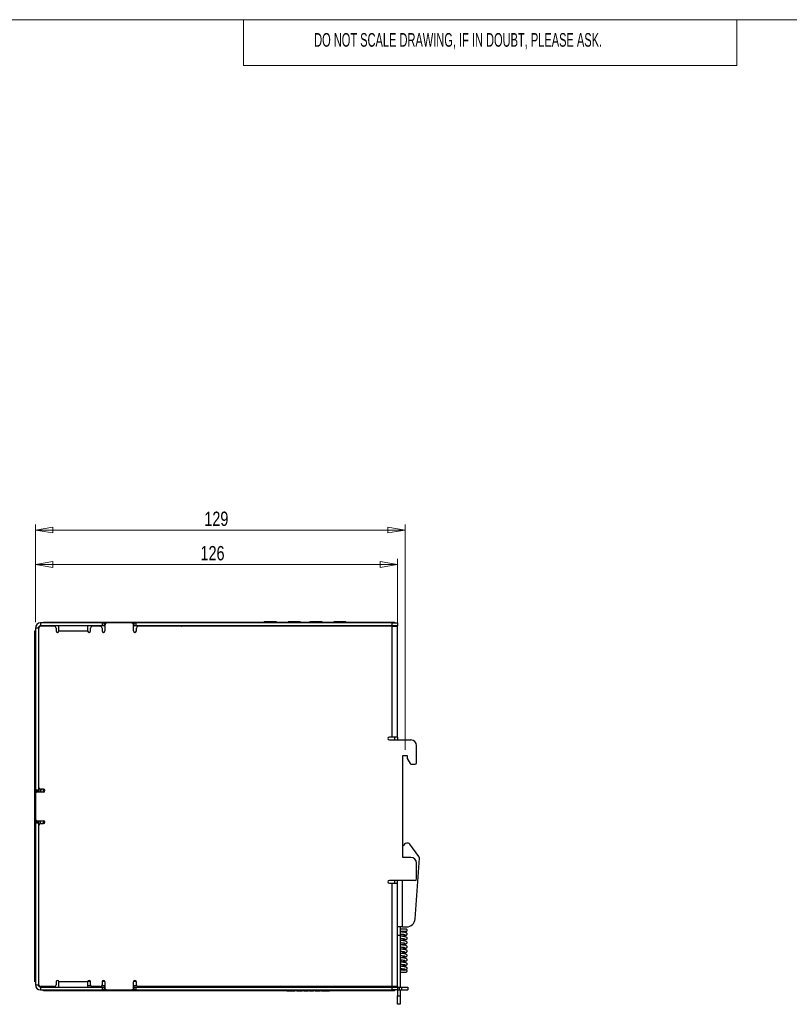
# Model space of a CAD drawing. Header units: millimetres. Extents: x 0 to 420, y 0 to 297.
# Tile 8 of 22: x 128 to 262, y 118 to 290. Entities that reach past the tile are written whole.
import ezdxf

# ---------------------------------------------------------------- set-up
doc = ezdxf.new("R2010")
doc.units = ezdxf.units.MM
doc.styles.add('SLDTEXTSTYLE0', font='TXT', dxfattribs={"width": 0.605})
doc.styles.add('SLDTEXTSTYLE1', font='TXT', dxfattribs={"width": 0.75})
doc.dimstyles.new('SLDDIMSTYLE0', dxfattribs={"dimtxt": 2.5, "dimasz": 3, "dimexe": 0, "dimexo": 0.0625, "dimtad": 1, "dimdec": 0, "dimlfac": 2, "dimrnd": 1e-09, "dimzin": 12, "dimdsep": 46, "dimtxsty": 'SLDTEXTSTYLE1', "dimblk1": 'CLOSED', "dimblk2": 'CLOSED', "dimsah": 1, "dimcen": 0.09, "dimadec": 0, "dimazin": 3, "dimtfac": 1, "dimtofl": 0, "dimtmove": 0, "dimatfit": 3, "dimldrblk": 'CLOSED', "dimfxl": 1, "dimfrac": 2, "dimtolj": 1, "dimtzin": 12, "dimarcsym": 0})

# ---------------------------------------------------------------- blocks, each defined once
blk = doc.blocks.new('_Closed')
at = {"color": 0, "linetype": 'ByBlock', "lineweight": -2}
for p, q in [((-1, 0.166667), (0, 0)), ((-1, 0.166667), (-1, -0.166667)), ((0, 0), (-1, -0.166667)), ((0, 0), (-1, 0))]:
    blk.add_line(p, q, dxfattribs=at)
blk = doc.blocks.new('_D_2')
at = {"color": 7, "linetype": 'Continuous', "lineweight": 0}
for p, q in [((130.71, 184.94), (130.71, 202.02)), ((195.16, 201.02), (130.71, 201.02)), ((195.16, 162.69), (195.16, 202.02))]:
    blk.add_line(p, q, dxfattribs=at)
at = {"color": 7, "linetype": 'Continuous', "lineweight": 18, "xscale": 3, "yscale": 3, "rotation": 180}
blk.add_blockref('_Closed', (130.71, 201.02), dxfattribs=at)
at = {"color": 7, "linetype": 'Continuous', "lineweight": 18, "xscale": 3, "yscale": 3}
blk.add_blockref('_Closed', (195.16, 201.02), dxfattribs=at)
at = {"color": 7, "linetype": 'Continuous', "lineweight": 18, "insert": (160.16, 204.24), "char_height": 2.5, "attachment_point": 1, "style": 'SLDTEXTSTYLE1'}
blk.add_mtext('129', dxfattribs=at)
blk = doc.blocks.new('_D_3')
at = {"color": 7, "linetype": 'Continuous', "lineweight": 0}
for p, q in [((130.71, 184.94), (130.71, 196.02)), ((193.81, 184.19), (193.81, 196.02)), ((130.71, 195.02), (193.81, 195.02))]:
    blk.add_line(p, q, dxfattribs=at)
at = {"color": 7, "linetype": 'Continuous', "lineweight": 18, "xscale": 3, "yscale": 3, "rotation": 180}
blk.add_blockref('_Closed', (130.71, 195.02), dxfattribs=at)
at = {"color": 7, "linetype": 'Continuous', "lineweight": 18, "xscale": 3, "yscale": 3}
blk.add_blockref('_Closed', (193.81, 195.02), dxfattribs=at)
at = {"color": 7, "linetype": 'Continuous', "lineweight": 18, "insert": (159.49, 198.24), "char_height": 2.5, "attachment_point": 1, "style": 'SLDTEXTSTYLE1'}
blk.add_mtext('126', dxfattribs=at)

msp = doc.modelspace()

# ---------------------------------------------------------------- linework, layer by layer
at = {"color": 7, "linetype": 'Continuous', "lineweight": 18}
for p, q in [((413, 290), (7, 290)), ((167, 290), (167, 282)), ((253, 290), (253, 282)), ((253, 282), (167, 282))]:
    msp.add_line(p, q, dxfattribs=at)
at = {"color": 7, "linetype": 'Continuous', "lineweight": 25}
for p, q in [((131.21, 183.94), (130.71, 183.94)), ((130.71, 183.94), (130.71, 155.74)), ((131.21, 183.94), (131.21, 155.74)), ((131.31, 156.14), (131.31, 183.94)), ((131.61, 184.84), (131.61, 184.34)), ((142.41, 184.84), (131.61, 184.84)), ((142.41, 184.34), (131.61, 184.34)), ((134.01, 184.24), (131.61, 184.24)), ((132.11, 184.84), (132.11, 184.97)), ((132.11, 184.97), (133.11, 184.97)), ((133.11, 184.97), (133.11, 184.84)), ((133.11, 184.97), (192.31, 184.97)), ((134.31, 183.94), (134.31, 183.44)), ((134.81, 183.44), (134.81, 184.34)), ((139.81, 184.34), (139.81, 183.44)), ((140.31, 183.44), (140.31, 183.94)), ((142.01, 184.24), (140.61, 184.24)), ((142.31, 183.94), (142.31, 183.44)), ((142.41, 184.34), (142.41, 184.84)), ((142.41, 184.84), (142.71, 184.84)), ((142.71, 184.34), (142.41, 184.34)), ((142.71, 184.84), (143.11, 184.84)), ((142.71, 184.84), (142.71, 184.34)), ((142.71, 184.34), (142.81, 184.34)), ((142.81, 184.54), (142.81, 183.44)), ((147.51, 184.84), (143.11, 184.84)), ((147.51, 184.84), (147.91, 184.84)), ((147.81, 183.44), (147.81, 184.54)), ((147.81, 184.34), (147.91, 184.34)), ((147.91, 184.34), (147.91, 184.84)), ((147.91, 184.84), (148.21, 184.84)), ((148.21, 184.34), (147.91, 184.34)), ((148.21, 184.84), (148.21, 184.34)), ((192.91, 184.84), (148.21, 184.84)), ((192.91, 184.34), (148.21, 184.34)), ((148.31, 183.44), (148.31, 183.94)), ((192.91, 184.24), (148.61, 184.24)), ((154.14, 184.24), (154.14, 184.34)), ((155.58, 184.24), (155.56, 184.34)), ((155.89, 184.3), (155.57, 184.3)), ((156.22, 184.3), (155.89, 184.3)), ((156.2, 184.24), (156.23, 184.34)), ((156.2, 184.24), (156.22, 184.28)), ((156.22, 184.28), (156.23, 184.34)), ((158.06, 184.34), (158.08, 184.24)), ((158.39, 184.3), (158.07, 184.3)), ((158.72, 184.3), (158.39, 184.3)), ((158.7, 184.24), (158.73, 184.34)), ((158.7, 184.24), (158.72, 184.28)), ((158.72, 184.28), (158.73, 184.34)), ((160.56, 184.34), (160.58, 184.24)), ((160.89, 184.3), (160.57, 184.3)), ((161.22, 184.3), (160.89, 184.3)), ((161.2, 184.24), (161.23, 184.34)), ((161.2, 184.24), (161.22, 184.28)), ((161.22, 184.28), (161.23, 184.34)), ((163.06, 184.34), (163.08, 184.24)), ((163.39, 184.3), (163.07, 184.3)), ((163.72, 184.3), (163.39, 184.3)), ((163.7, 184.24), (163.73, 184.34)), ((163.7, 184.24), (163.72, 184.28)), ((163.72, 184.28), (163.73, 184.34)), ((165.56, 184.34), (165.58, 184.24)), ((165.89, 184.3), (165.57, 184.3)), ((166.22, 184.3), (165.89, 184.3)), ((166.23, 184.34), (166.2, 184.24)), ((166.2, 184.24), (166.22, 184.28)), ((166.22, 184.28), (166.23, 184.34)), ((167.64, 184.24), (167.64, 184.34)), ((169.91, 184.97), (169.91, 184.97)), ((169.91, 184.97), (176.34, 184.97)), ((170.44, 184.34), (170.44, 184.24)), ((171.67, 185.02), (170.69, 185.02)), ((172.09, 185.02), (171.26, 185.02)), ((171.67, 185.02), (171.67, 184.97)), ((171.67, 184.34), (171.67, 184.24)), ((172.09, 185.02), (172.09, 184.97)), ((172.72, 185.02), (172.09, 185.02)), ((172.09, 184.34), (172.09, 184.24)), ((172.72, 185.02), (172.72, 184.97)), ((172.72, 184.34), (172.72, 184.24)), ((174.75, 185.02), (174.75, 184.97)), ((175.39, 185.02), (174.75, 185.02)), ((174.75, 184.34), (174.75, 184.24)), ((175.39, 185.02), (175.39, 184.97)), ((176.21, 185.02), (175.39, 185.02)), ((175.39, 184.34), (175.39, 184.24)), ((176.79, 185.02), (175.81, 185.02)), ((175.81, 184.97), (175.81, 185.02)), ((175.81, 184.34), (175.81, 184.24)), ((176.34, 184.97), (176.34, 184.97)), ((176.67, 184.97), (176.34, 184.97)), ((176.67, 184.97), (176.67, 184.97)), ((177.04, 184.24), (177.04, 184.34)), ((177.07, 184.97), (177.07, 184.97)), ((177.11, 184.97), (177.29, 184.97)), ((177.32, 184.97), (177.32, 184.97)), ((177.34, 184.97), (177.34, 184.97)), ((177.74, 184.97), (177.74, 184.97)), ((178.13, 184.97), (178.13, 184.97)), ((178.18, 184.97), (178.27, 184.97)), ((178.32, 184.97), (178.32, 184.97)), ((178.4, 184.34), (178.4, 184.24)), ((179.63, 185.02), (178.65, 185.02)), ((178.69, 184.97), (178.69, 184.97)), ((179.03, 184.97), (179.03, 184.97)), ((179.08, 184.97), (185.41, 184.97)), ((180.05, 185.02), (179.23, 185.02)), ((179.63, 185.02), (179.63, 184.97)), ((179.63, 184.34), (179.63, 184.24)), ((180.05, 185.02), (180.05, 184.97)), ((180.69, 185.02), (180.05, 185.02)), ((180.05, 184.34), (180.05, 184.24)), ((180.69, 185.02), (180.69, 184.97)), ((180.69, 184.34), (180.69, 184.24)), ((182.72, 185.02), (182.72, 184.97)), ((183.35, 185.02), (182.72, 185.02)), ((182.72, 184.34), (182.72, 184.24)), ((183.35, 185.02), (183.35, 184.97)), ((184.18, 185.02), (183.35, 185.02)), ((183.35, 184.34), (183.35, 184.24)), ((184.75, 185.02), (183.77, 185.02)), ((183.77, 184.97), (183.77, 185.02)), ((183.77, 184.34), (183.77, 184.24)), ((185, 184.24), (185, 184.34)), ((185.41, 184.97), (185.41, 184.97)), ((187.81, 184.34), (187.81, 184.24)), ((192.31, 184.84), (192.31, 184.97)), ((192.31, 184.97), (193.31, 184.97)), ((192.91, 184.34), (192.91, 184.84)), ((192.91, 184.84), (193.81, 184.84)), ((193.81, 184.34), (192.91, 184.34)), ((192.91, 164.94), (192.91, 184.24)), ((192.91, 184.24), (193.81, 184.24)), ((193.31, 184.97), (193.31, 184.84)), ((193.81, 184.84), (193.81, 184.34)), ((193.81, 164.94), (193.81, 184.24)), ((130.58, 182.44), (130.58, 183.44)), ((130.58, 183.44), (130.71, 183.44)), ((130.71, 182.44), (130.58, 182.44)), ((130.58, 171.44), (130.58, 182.44)), ((134.81, 183.44), (139.81, 183.44)), ((130.58, 174.53), (130.58, 174.53)), ((130.58, 174.5), (130.58, 174.5)), ((130.58, 174.1), (130.58, 174.1)), ((130.58, 173.7), (130.58, 173.7)), ((130.58, 173.67), (130.58, 173.67)), ((130.58, 173.67), (130.58, 172.94)), ((130.58, 172.94), (130.58, 172.94)), ((130.58, 171.07), (130.58, 171.44)), ((130.58, 171.44), (130.58, 171.44)), ((130.58, 170.82), (130.58, 171.07)), ((130.58, 171.07), (130.58, 171.07)), ((130.58, 170.82), (130.58, 170.82)), ((130.58, 123.24), (130.58, 170.82)), ((130.58, 168.19), (130.58, 168.19)), ((130.58, 168.07), (130.58, 168.19)), ((130.58, 168.07), (130.58, 168.07)), ((130.58, 168.04), (130.58, 168.04)), ((130.58, 168.02), (130.58, 168.02)), ((130.58, 167.69), (130.58, 167.69)), ((130.58, 167.36), (130.58, 167.33)), ((130.58, 167.33), (130.58, 167.33)), ((130.58, 167.33), (130.58, 166.72)), ((130.58, 166.59), (130.58, 166.72)), ((130.58, 166.72), (130.58, 166.72)), ((130.58, 166.68), (130.58, 166.68)), ((130.58, 166.59), (130.58, 166.59)), ((130.58, 165.09), (130.58, 165.22)), ((130.58, 165.22), (130.58, 165.22)), ((130.58, 165.1), (130.58, 165.1)), ((130.58, 165.06), (130.58, 165.06)), ((130.58, 165.06), (130.58, 164.27)), ((192.91, 164.94), (192.41, 164.94)), ((193.81, 164.94), (192.91, 164.94)), ((193.31, 164.94), (193.31, 164.44)), ((193.81, 164.94), (193.81, 164.44)), ((130.58, 164.27), (130.58, 164.27)), ((130.58, 163.62), (130.58, 163.74)), ((130.58, 163.71), (130.58, 163.71)), ((130.58, 163.62), (130.58, 163.62)), ((192.41, 164.44), (196.16, 164.44)), ((197.16, 160.44), (197.16, 163.44)), ((130.58, 162.24), (130.58, 162.24)), ((130.58, 162.12), (130.58, 162.24)), ((130.58, 162.12), (130.58, 162.12)), ((130.58, 161.9), (130.58, 161.9)), ((130.58, 161.9), (130.58, 161.82)), ((130.58, 161.82), (130.58, 161.82)), ((130.58, 161.65), (130.58, 161.65)), ((130.58, 161.52), (130.58, 161.52)), ((194.78, 161.69), (195.53, 161.69)), ((194.78, 143.94), (194.78, 161.69)), ((195.53, 161.69), (195.53, 161.19)), ((130.58, 161.09), (130.58, 161.09)), ((130.58, 160.64), (130.58, 160.77)), ((130.58, 160.73), (130.58, 160.73)), ((130.58, 160.64), (130.58, 160.64)), ((195.53, 161.19), (196.04, 160.32)), ((196.26, 160.19), (196.91, 160.19)), ((130.71, 155.74), (131.21, 155.74)), ((130.71, 155.44), (130.71, 155.74)), ((131.21, 155.44), (130.71, 155.44)), ((130.71, 155.04), (130.71, 155.44)), ((130.71, 155.04), (130.71, 150.64)), ((132.11, 155.34), (131.01, 155.34)), ((131.21, 155.74), (131.21, 155.44)), ((131.21, 155.34), (131.21, 155.44)), ((131.56, 155.34), (131.56, 155.84)), ((131.57, 155.46), (131.57, 155.34)), ((132.11, 155.84), (131.61, 155.84)), ((132.07, 155.84), (132.07, 155.34)), ((130.58, 150.02), (130.58, 150.14)), ((130.58, 150.14), (130.58, 150.14)), ((130.58, 150.02), (130.58, 150.02)), ((130.58, 149.8), (130.58, 149.8)), ((130.58, 149.8), (130.58, 149.72)), ((130.58, 149.72), (130.58, 149.72)), ((130.58, 149.55), (130.58, 149.55)), ((130.58, 149.42), (130.58, 149.42)), ((130.71, 150.24), (130.71, 150.64)), ((130.71, 150.24), (131.21, 150.24)), ((130.71, 149.94), (130.71, 150.24)), ((131.21, 149.94), (130.71, 149.94)), ((130.71, 149.94), (130.71, 121.74)), ((131.01, 150.34), (132.11, 150.34)), ((131.21, 150.24), (131.21, 150.34)), ((131.21, 150.24), (131.21, 149.94)), ((131.21, 149.94), (131.21, 121.74)), ((131.31, 121.74), (131.31, 149.54)), ((131.56, 149.83), (131.56, 150.34)), ((131.61, 149.84), (132.11, 149.84)), ((132.07, 149.86), (131.97, 149.86)), ((132.07, 150.11), (132.07, 149.84)), ((132.36, 150.11), (132.07, 150.11)), ((132.07, 150.11), (132.07, 149.86)), ((132.07, 149.84), (132.07, 149.86)), ((130.58, 148.99), (130.58, 148.99)), ((130.58, 148.54), (130.58, 148.67)), ((130.58, 148.63), (130.58, 148.63)), ((130.58, 148.54), (130.58, 148.54)), ((130.58, 147.17), (130.58, 147.17)), ((130.58, 147.04), (130.58, 147.17)), ((130.58, 147.04), (130.58, 147.04)), ((130.58, 147.01), (130.58, 147.01)), ((130.58, 147.01), (130.58, 145.69)), ((130.58, 145.69), (130.58, 146.25)), ((197.55, 144.13), (196.01, 146.25)), ((130.58, 145.57), (130.58, 145.69)), ((130.58, 145.69), (130.58, 145.69)), ((130.58, 145.57), (130.58, 145.57)), ((130.58, 144.19), (130.58, 144.19)), ((130.58, 144.07), (130.58, 144.19)), ((130.58, 144.07), (130.58, 144.07)), ((130.58, 142.72), (130.58, 144.07)), ((130.58, 144.04), (130.58, 142.72)), ((130.58, 144.04), (130.58, 144.04)), ((130.58, 142.59), (130.58, 142.72)), ((130.58, 142.72), (130.58, 142.72)), ((130.58, 142.59), (130.58, 142.59)), ((196.16, 143.94), (194.78, 143.94)), ((196.91, 133.24), (197.65, 143.81)), ((197.16, 140.19), (197.16, 142.94)), ((130.58, 141.09), (130.58, 141.22)), ((130.58, 141.22), (130.58, 141.22)), ((130.58, 141.09), (130.58, 141.09)), ((130.58, 141.06), (130.58, 139.74)), ((130.58, 141.06), (130.58, 141.06)), ((130.58, 139.74), (130.58, 140.3)), ((130.58, 139.62), (130.58, 139.74)), ((130.58, 139.74), (130.58, 139.74)), ((130.58, 139.62), (130.58, 139.62)), ((196.91, 139.94), (192.41, 139.94)), ((192.41, 139.44), (192.91, 139.44)), ((192.91, 121.44), (192.91, 139.44)), ((192.91, 139.44), (193.81, 139.44)), ((193.31, 139.94), (193.31, 139.44)), ((193.81, 139.44), (193.81, 139.94)), ((193.81, 121.44), (193.81, 139.44)), ((130.58, 138.24), (130.58, 138.24)), ((130.58, 138.12), (130.58, 138.24)), ((130.58, 138.12), (130.58, 138.12)), ((130.58, 137.73), (130.58, 137.73)), ((130.58, 137.25), (130.58, 137.25)), ((130.58, 137.25), (130.58, 136.9)), ((130.58, 136.77), (130.58, 137.2)), ((130.58, 136.9), (130.58, 136.77)), ((130.58, 136.9), (130.58, 136.9)), ((130.58, 136.64), (130.58, 136.77)), ((130.58, 136.77), (130.58, 136.77)), ((130.58, 136.64), (130.58, 136.64)), ((130.58, 135.14), (130.58, 135.27)), ((130.58, 135.27), (130.58, 135.27)), ((130.58, 135.15), (130.58, 135.15)), ((130.58, 134.75), (130.58, 134.75)), ((130.58, 134.47), (130.58, 134.28)), ((130.58, 134.28), (130.58, 134.28)), ((130.58, 134.28), (130.58, 133.93)), ((130.58, 133.79), (130.58, 134.23)), ((130.58, 133.93), (130.58, 133.93)), ((130.58, 133.93), (130.58, 133.79)), ((130.58, 133.67), (130.58, 133.79)), ((130.58, 133.79), (130.58, 133.79)), ((130.58, 133.67), (130.58, 133.67)), ((194.71, 131.84), (193.81, 131.84)), ((194.31, 131.84), (194.31, 130.34)), ((194.71, 131.84), (195.41, 131.84)), ((194.31, 130.34), (193.81, 130.34)), ((194.31, 130.34), (194.31, 121.34)), ((194.37, 125.72), (194.39, 125.82)), ((130.58, 123.24), (130.71, 123.24)), ((130.58, 122.24), (130.58, 123.24)), ((130.71, 122.24), (130.58, 122.24)), ((134.31, 122.24), (134.31, 121.74)), ((139.81, 122.24), (134.81, 122.24)), ((134.81, 121.34), (134.81, 122.24)), ((139.81, 122.24), (139.81, 121.34)), ((139.84, 122.36), (140.27, 122.36)), ((140.31, 121.74), (140.31, 122.24)), ((142.31, 122.24), (142.31, 121.74)), ((142.34, 122.36), (142.77, 122.36)), ((142.81, 122.24), (142.81, 121.14)), ((147.81, 121.14), (147.81, 122.24)), ((147.84, 122.36), (148.27, 122.36)), ((148.31, 121.74), (148.31, 122.24)), ((130.71, 121.74), (131.21, 121.74)), ((134.01, 121.44), (131.61, 121.44)), ((131.61, 121.34), (131.61, 120.84)), ((131.61, 121.34), (142.41, 121.34)), ((131.61, 120.84), (142.41, 120.84)), ((132.11, 120.71), (132.11, 120.84)), ((133.11, 120.71), (132.11, 120.71)), ((133.11, 120.84), (133.11, 120.71)), ((192.31, 120.71), (133.11, 120.71)), ((140.37, 121.55), (139.81, 121.55)), ((142.01, 121.44), (140.61, 121.44)), ((141.54, 121.34), (141.57, 121.44)), ((141.57, 121.42), (142.22, 121.42)), ((142.2, 121.5), (142.25, 121.34)), ((142.81, 121.55), (142.24, 121.55)), ((142.41, 120.84), (142.41, 121.34)), ((142.41, 121.34), (142.71, 121.34)), ((142.71, 120.84), (142.41, 120.84)), ((142.71, 121.34), (142.71, 120.84)), ((142.81, 121.34), (142.71, 121.34)), ((143.11, 120.84), (142.71, 120.84)), ((143.11, 120.84), (147.51, 120.84)), ((147.91, 120.84), (147.51, 120.84)), ((148.37, 121.55), (147.81, 121.55)), ((147.91, 121.34), (147.81, 121.34)), ((147.91, 120.84), (147.91, 121.34)), ((147.91, 121.34), (148.21, 121.34)), ((148.21, 120.84), (147.91, 120.84)), ((148.21, 121.34), (148.21, 120.84)), ((148.21, 121.34), (192.91, 121.34)), ((148.21, 120.84), (192.91, 120.84)), ((192.91, 121.44), (148.61, 121.44)), ((149.04, 121.34), (149.07, 121.44)), ((149.07, 121.42), (149.72, 121.42)), ((149.72, 121.44), (149.75, 121.34)), ((151.14, 121.44), (151.14, 121.34)), ((158.5, 121.44), (158.5, 121.34)), ((158.63, 121.34), (158.63, 121.44)), ((164.38, 121.44), (164.38, 121.34)), ((164.5, 121.34), (164.5, 121.44)), ((174.52, 120.71), (169.81, 120.71)), ((169.81, 120.71), (169.81, 120.71)), ((170.44, 121.34), (170.44, 121.44)), ((174.52, 120.71), (174.52, 120.71)), ((174.52, 120.71), (174.79, 120.71)), ((174.79, 120.71), (174.79, 120.71)), ((174.79, 120.71), (174.91, 120.71)), ((174.91, 120.71), (174.91, 120.71)), ((174.91, 120.71), (175.18, 120.71)), ((175.18, 120.71), (175.18, 120.71)), ((175.26, 120.71), (175.18, 120.71)), ((175.26, 120.71), (175.96, 120.71)), ((175.26, 120.71), (175.26, 120.71)), ((175.96, 120.71), (175.96, 120.71)), ((176.27, 120.71), (175.96, 120.71)), ((176.27, 120.71), (176.27, 120.71)), ((176.27, 120.71), (176.29, 120.71)), ((176.29, 120.71), (176.29, 120.71)), ((176.29, 120.71), (177.11, 120.71)), ((177.11, 120.71), (177.11, 120.71)), ((177.11, 120.71), (177.23, 120.71)), ((177.23, 120.71), (177.23, 120.71)), ((177.46, 120.71), (177.23, 120.71)), ((177.49, 120.71), (177.49, 120.71)), ((177.49, 120.71), (177.64, 120.71)), ((177.64, 120.71), (177.64, 120.71)), ((177.64, 120.71), (178.08, 120.71)), ((178.06, 121.34), (178.06, 121.44)), ((178.08, 120.71), (178.08, 120.71)), ((178.08, 120.71), (178.15, 120.71)), ((178.15, 120.71), (178.27, 120.71)), ((178.15, 120.71), (178.15, 120.71)), ((178.27, 120.71), (178.27, 120.71)), ((178.49, 120.71), (178.27, 120.71)), ((178.49, 120.71), (178.49, 120.71)), ((178.49, 120.71), (179.18, 120.71)), ((178.61, 121.34), (178.61, 121.44)), ((179.18, 120.71), (179.18, 120.71)), ((179.49, 120.71), (179.18, 120.71)), ((179.49, 120.71), (179.49, 120.71)), ((179.49, 120.71), (179.61, 120.71)), ((179.61, 120.71), (179.61, 120.71)), ((179.61, 120.71), (180.23, 120.71)), ((180.23, 120.71), (180.35, 120.71)), ((180.23, 120.71), (180.23, 120.71)), ((180.35, 120.71), (180.35, 120.71)), ((180.56, 120.71), (180.35, 120.71)), ((180.56, 120.71), (180.56, 120.71)), ((180.56, 120.71), (180.83, 120.71)), ((180.83, 120.71), (180.83, 120.71)), ((180.83, 120.71), (180.95, 120.71)), ((180.95, 120.71), (180.95, 120.71)), ((180.95, 120.71), (181.22, 120.71)), ((181.22, 120.71), (181.22, 120.71)), ((181.3, 120.71), (181.22, 120.71)), ((181.3, 120.71), (181.3, 120.71)), ((181.3, 120.71), (182, 120.71)), ((182, 120.71), (182, 120.71)), ((186.81, 120.71), (182, 120.71)), ((186.23, 121.34), (186.23, 121.44)), ((186.81, 120.71), (186.81, 120.71)), ((187.81, 121.44), (187.81, 121.34)), ((192.31, 120.71), (192.31, 120.84)), ((193.31, 120.71), (192.31, 120.71)), ((193.81, 121.44), (192.91, 121.44)), ((192.91, 120.84), (192.91, 121.34)), ((192.91, 121.34), (193.81, 121.34)), ((193.81, 120.84), (192.91, 120.84)), ((193.31, 120.84), (193.31, 120.71)), ((193.81, 121.44), (193.81, 121.34)), ((193.81, 121.34), (193.81, 120.84)), ((193.81, 121.34), (194.11, 121.34)), ((193.81, 120.84), (193.81, 119.84)), ((193.81, 120.84), (194.11, 120.84)), ((194.11, 121.34), (194.11, 120.84)), ((194.11, 121.34), (194.51, 121.34)), ((194.11, 120.84), (194.51, 120.84)), ((194.31, 120.84), (194.31, 119.84)), ((194.51, 121.34), (194.51, 120.84)), ((194.51, 121.34), (195.66, 121.34)), ((194.51, 120.84), (195.66, 120.84)), ((195.66, 121.34), (195.66, 120.84)), ((193.81, 119.84), (194.31, 119.84)), ((193.81, 118.34), (193.81, 119.84)), ((194.31, 119.84), (194.31, 118.34)), ((194.31, 118.34), (193.81, 118.34))]:
    msp.add_line(p, q, dxfattribs=at)
at = {"color": 8, "linetype": 'Continuous', "lineweight": 25}
for p, q in [((155.89, 184.3), (155.89, 184.34)), ((155.89, 184.24), (155.89, 184.3)), ((158.39, 184.3), (158.39, 184.34)), ((158.39, 184.24), (158.39, 184.3)), ((160.89, 184.3), (160.89, 184.34)), ((160.89, 184.24), (160.89, 184.3)), ((163.39, 184.3), (163.39, 184.34)), ((163.39, 184.24), (163.39, 184.3)), ((165.89, 184.3), (165.89, 184.34)), ((165.89, 184.24), (165.89, 184.3)), ((170.69, 184.97), (170.69, 185.02)), ((170.69, 184.34), (170.69, 184.24)), ((176.79, 184.97), (176.79, 185.02)), ((176.79, 184.24), (176.79, 184.34)), ((178.65, 184.97), (178.65, 185.02)), ((178.65, 184.34), (178.65, 184.24)), ((184.75, 184.97), (184.75, 185.02)), ((184.75, 184.24), (184.75, 184.34)), ((190.31, 184.34), (190.31, 184.24)), ((192.91, 184.24), (192.91, 184.34)), ((130.58, 145.69), (130.58, 145.69)), ((130.58, 142.72), (130.58, 142.72)), ((130.58, 139.74), (130.58, 139.74)), ((194.71, 131.84), (194.71, 139.94)), ((130.58, 136.77), (130.58, 136.77)), ((130.58, 133.79), (130.58, 133.79)), ((194.39, 125.82), (194.31, 125.84)), ((158.75, 121.34), (158.75, 121.44)), ((164.25, 121.34), (164.25, 121.44)), ((164.38, 121.34), (164.38, 121.44)), ((190.31, 121.34), (190.31, 121.44)), ((192.91, 121.44), (192.91, 121.34))]:
    msp.add_line(p, q, dxfattribs=at)
at = {"color": 7, "linetype": 'Continuous', "lineweight": 25, "flags": 128}
for points in [[(131.97, 149.86), (131.89, 149.86), (131.83, 149.84)], [(131.97, 149.86), (131.89, 149.86), (131.83, 149.84)], [(194.46, 126.06), (194.46, 126.05), (194.45, 126.04), (194.45, 126.02), (194.44, 125.99), (194.43, 125.95), (194.42, 125.91), (194.4, 125.86), (194.39, 125.82)]]:
    msp.add_lwpolyline(points, dxfattribs=at)
at = {"color": 7, "linetype": 'Continuous', "lineweight": 25}
for centre, radius, start, end in [((131.61, 183.94), 0.9, 90, 180), ((131.61, 183.94), 0.4, 90, 180), ((131.61, 183.94), 0.3, 90, 180), ((134.01, 183.94), 0.3, 0, 90), ((140.61, 183.94), 0.3, 90, 180), ((142.01, 183.94), 0.3, 0, 90), ((143.11, 184.54), 0.3, 90, 180), ((147.51, 184.54), 0.3, 0, 90), ((148.61, 183.94), 0.3, 90, 180), ((170.69, 184.77), 0.25, 90, 125.7209), ((176.79, 184.77), 0.25, 54.2789, 90), ((178.65, 184.77), 0.25, 90, 125.7209), ((184.75, 184.77), 0.25, 54.2789, 90), ((192.91, 183.44), 0.9, 62.734, 90), ((134.56, 183.44), 0.25, 180, 0), ((140.06, 183.44), 0.25, 180, 0), ((142.56, 183.44), 0.25, 180, 0), ((148.06, 183.44), 0.25, 180, 0), ((192.41, 164.69), 0.25, 90, 270), ((196.16, 163.44), 1, 0, 90), ((196.26, 160.44), 0.25, 210, 270), ((196.91, 160.44), 0.25, 270, 0), ((131.01, 155.04), 0.3, 90, 180), ((131.61, 156.14), 0.3, 180, 270), ((131.97, 155.46), 0.4, 110.1925, 180), ((131.97, 155.46), 0.4, 110.1925, 180), ((132.11, 155.59), 0.25, 270, 90), ((131.01, 150.64), 0.3, 180, 270), ((131.61, 149.54), 0.3, 90, 180), ((132.11, 150.09), 0.25, 270, 90), ((195.83, 145.24), 1.25, 107.7093, 146.8679), ((195.6, 145.96), 0.5, 36.1242, 107.7093), ((196.16, 142.94), 1, 0, 90), ((197.15, 143.84), 0.5, 356, 36.1242), ((192.41, 139.69), 0.25, 90, 270), ((196.91, 140.19), 0.25, 270, 0), ((195.41, 133.34), 1.5, 270, 356), ((134.56, 122.24), 0.25, 0, 180), ((140.06, 122.24), 0.25, 0, 180), ((142.56, 122.24), 0.25, 0, 180), ((148.06, 122.24), 0.25, 0, 180), ((131.61, 121.74), 0.9, 180, 270), ((131.61, 121.74), 0.4, 180, 270), ((131.61, 121.74), 0.3, 180, 270), ((134.01, 121.74), 0.3, 270, 0), ((140.61, 121.74), 0.3, 180, 270), ((142.01, 121.74), 0.3, 270, 0), ((143.11, 121.14), 0.3, 180, 270), ((147.51, 121.14), 0.3, 270, 0), ((148.61, 121.74), 0.3, 180, 270), ((192.91, 122.24), 0.9, 270, 297.266)]:
    msp.add_arc(centre, radius, start, end, dxfattribs=at)
for points, knots in [([(194.3, 130.98), (194.31, 130.98), (194.4, 130.99), (194.58, 131.02), (194.84, 131.05), (194.98, 131.07), (195.05, 131.08)], [0, 0, 0, 0, 0.0414505, 0.3367209, 0.6596869, 1, 1, 1, 1]), ([(194.3, 130.23), (194.33, 130.24), (194.44, 130.25), (194.63, 130.27), (194.9, 130.31), (195.18, 130.35), (195.36, 130.39), (195.49, 130.49), (195.52, 130.59), (195.52, 130.66), (195.46, 130.77), (195.32, 130.83), (195.08, 130.88), (194.8, 130.92), (194.59, 130.95), (194.42, 130.97), (194.32, 130.98), (194.3, 130.98)], [0, 0, 0, 0, 0.028467, 0.092625, 0.155576, 0.273262, 0.387113, 0.442091, 0.488456, 0.523029, 0.551922, 0.648317, 0.789458, 0.856682, 0.920555, 0.980067, 1, 1, 1, 1]), ([(195.33, 131.45), (195.31, 131.45), (195.28, 131.45), (195.12, 131.45), (194.89, 131.45), (194.61, 131.45), (194.4, 131.45), (194.31, 131.45)], [0, 0, 0, 0, 0.189776, 0.388743, 0.596895, 0.81422, 1, 1, 1, 1]), ([(194.32, 130.61), (194.35, 130.6), (194.47, 130.59), (194.65, 130.57), (194.86, 130.54), (195.03, 130.52), (195.14, 130.5), (195.19, 130.49), (195.18, 130.5), (195.18, 130.5)], [0, 0, 0, 0, 0.079, 0.268913, 0.46112, 0.649162, 0.835187, 0.991527, 1, 1, 1, 1]), ([(194.36, 131.08), (194.37, 131.08), (194.49, 131.08), (194.73, 131.08), (195.03, 131.08), (195.26, 131.08), (195.31, 131.08), (195.33, 131.08)], [0, 0, 0, 0, 0.020545, 0.251424, 0.491634, 0.741163, 1, 1, 1, 1]), ([(195.33, 131.08), (195.35, 131.08), (195.38, 131.08), (195.42, 131.1), (195.45, 131.12), (195.48, 131.15), (195.5, 131.19), (195.51, 131.22), (195.52, 131.26), (195.51, 131.31), (195.49, 131.37), (195.44, 131.42), (195.39, 131.45), (195.35, 131.45), (195.33, 131.45)], [0, 0, 0, 0, 0.076365, 0.150726, 0.223218, 0.293905, 0.362798, 0.429885, 0.495141, 0.558536, 0.679168, 0.792549, 0.899173, 1, 1, 1, 1]), ([(194.3, 129.48), (194.34, 129.49), (194.47, 129.5), (194.67, 129.53), (194.89, 129.56), (195.15, 129.59), (195.35, 129.64), (195.48, 129.71), (195.52, 129.82), (195.52, 129.89), (195.47, 129.99), (195.33, 130.09), (195.14, 130.12), (194.82, 130.17), (194.54, 130.21), (194.38, 130.22), (194.3, 130.23), (194.3, 130.23)], [0, 0, 0, 0, 0.037137, 0.10443, 0.172464, 0.23976, 0.369758, 0.456519, 0.486621, 0.52233, 0.569429, 0.625104, 0.748648, 0.870809, 0.933664, 0.996758, 1, 1, 1, 1]), ([(194.3, 128.73), (194.32, 128.74), (194.42, 128.75), (194.6, 128.77), (194.87, 128.8), (195.17, 128.85), (195.35, 128.88), (195.49, 128.99), (195.52, 129.09), (195.52, 129.16), (195.48, 129.23), (195.42, 129.28), (195.29, 129.34), (195.05, 129.39), (194.69, 129.44), (194.43, 129.47), (194.33, 129.48), (194.3, 129.48)], [0, 0, 0, 0, 0.021255, 0.08523, 0.148385, 0.268087, 0.385639, 0.441803, 0.488555, 0.523269, 0.552191, 0.592065, 0.647129, 0.784971, 0.91353, 0.973062, 1, 1, 1, 1]), ([(194.32, 129.86), (194.4, 129.85), (194.54, 129.83), (194.75, 129.81), (194.93, 129.78), (195.06, 129.76), (195.13, 129.75), (195.18, 129.74), (195.18, 129.74), (195.19, 129.74)], [0, 0, 0, 0, 0.185096, 0.369111, 0.544444, 0.707393, 0.863226, 0.938502, 1, 1, 1, 1]), ([(194.32, 129.11), (194.38, 129.1), (194.53, 129.08), (194.73, 129.06), (194.92, 129.03), (195.07, 129.01), (195.16, 128.99), (195.18, 129), (195.18, 129)], [0, 0, 0, 0, 0.154445, 0.338606, 0.523642, 0.704634, 0.883194, 1, 1, 1, 1]), ([(194.3, 127.98), (194.33, 127.99), (194.45, 128), (194.65, 128.02), (194.87, 128.05), (195.14, 128.09), (195.33, 128.13), (195.44, 128.19), (195.49, 128.24), (195.52, 128.32), (195.52, 128.39), (195.47, 128.49), (195.33, 128.59), (195.15, 128.62), (194.84, 128.67), (194.56, 128.7), (194.4, 128.72), (194.31, 128.73), (194.3, 128.73)], [0, 0, 0, 0, 0.0302343, 0.0977301, 0.1666469, 0.2354287, 0.368733, 0.4199096, 0.4570297, 0.4870266, 0.5226012, 0.5692819, 0.6236531, 0.7436375, 0.86405, 0.9268163, 0.9894582, 1, 1, 1, 1]), ([(194.3, 127.23), (194.32, 127.23), (194.41, 127.25), (194.58, 127.26), (194.85, 127.3), (195.16, 127.35), (195.35, 127.38), (195.49, 127.49), (195.52, 127.59), (195.52, 127.66), (195.46, 127.77), (195.33, 127.83), (195.06, 127.89), (194.71, 127.93), (194.45, 127.97), (194.34, 127.98), (194.3, 127.98)], [0, 0, 0, 0, 0.014233, 0.078001, 0.141338, 0.263076, 0.384325, 0.441667, 0.488771, 0.523607, 0.552555, 0.645488, 0.780007, 0.906652, 0.966178, 1, 1, 1, 1]), ([(194.3, 126.48), (194.33, 126.49), (194.43, 126.5), (194.62, 126.52), (194.86, 126.55), (195.13, 126.59), (195.35, 126.64), (195.47, 126.71), (195.52, 126.82), (195.52, 126.89), (195.47, 126.99), (195.33, 127.08), (195.16, 127.12), (194.86, 127.17), (194.58, 127.2), (194.41, 127.22), (194.32, 127.23), (194.3, 127.23)], [0, 0, 0, 0, 0.023293, 0.091, 0.160814, 0.23112, 0.36779, 0.457144, 0.487035, 0.522466, 0.568717, 0.621802, 0.738286, 0.857039, 0.91978, 0.982674, 1, 1, 1, 1]), ([(194.32, 128.36), (194.32, 128.36), (194.4, 128.35), (194.55, 128.33), (194.76, 128.3), (194.93, 128.28), (195.06, 128.26), (195.14, 128.25), (195.18, 128.24), (195.18, 128.24), (195.19, 128.24)], [0, 0, 0, 0, 0.006891, 0.193888, 0.378241, 0.552363, 0.712724, 0.864758, 0.937557, 1, 1, 1, 1]), ([(194.32, 127.61), (194.39, 127.6), (194.54, 127.58), (194.75, 127.56), (194.93, 127.53), (195.07, 127.51), (195.17, 127.49), (195.18, 127.5), (195.18, 127.5)], [0, 0, 0, 0, 0.174019, 0.356901, 0.538744, 0.715378, 0.888936, 1, 1, 1, 1]), ([(194.27, 125.36), (194.38, 125.35), (194.61, 125.32), (194.91, 125.29), (195.08, 125.26), (195.16, 125.25), (195.19, 125.23), (195.19, 125.24), (195.19, 125.24)], [0, 0, 0, 0, 0.266374, 0.539785, 0.777224, 0.886037, 0.987806, 1, 1, 1, 1]), ([(194.37, 125.74), (194.39, 125.74), (194.53, 125.76), (194.8, 125.79), (195.1, 125.83), (195.34, 125.88), (195.48, 125.98), (195.53, 126.07), (195.51, 126.17), (195.46, 126.26), (195.37, 126.31), (195.2, 126.36), (194.96, 126.4), (194.69, 126.44), (194.45, 126.47), (194.34, 126.48), (194.3, 126.48)], [0, 0, 0, 0, 0.016791, 0.122106, 0.230839, 0.334978, 0.426922, 0.492335, 0.51661, 0.54733, 0.624752, 0.708447, 0.792913, 0.899373, 0.966491, 1, 1, 1, 1]), ([(194.3, 124.98), (194.34, 124.99), (194.51, 125.01), (194.78, 125.04), (195.07, 125.08), (195.28, 125.12), (195.39, 125.16), (195.48, 125.23), (195.52, 125.31), (195.52, 125.38), (195.5, 125.46), (195.4, 125.55), (195.21, 125.61), (194.95, 125.65), (194.62, 125.7), (194.4, 125.72), (194.3, 125.73)], [0, 0, 0, 0, 0.037542, 0.139336, 0.236034, 0.322996, 0.402641, 0.441995, 0.478105, 0.50882, 0.540392, 0.612885, 0.706216, 0.811793, 0.915059, 1, 1, 1, 1]), ([(194.32, 126.86), (194.33, 126.86), (194.42, 126.85), (194.58, 126.83), (194.78, 126.8), (194.95, 126.78), (195.08, 126.76), (195.14, 126.75), (195.18, 126.74), (195.19, 126.74), (195.19, 126.74)], [0, 0, 0, 0, 0.026612, 0.213704, 0.397455, 0.569191, 0.725999, 0.873454, 0.943352, 1, 1, 1, 1]), ([(194.32, 126.11), (194.37, 126.1), (194.54, 126.08), (194.81, 126.05), (195.03, 126.02), (195.14, 126), (195.18, 125.99), (195.18, 126), (195.18, 126)], [0, 0, 0, 0, 0.115894, 0.411204, 0.703852, 0.850882, 0.986365, 1, 1, 1, 1]), ([(194.93, 124.31), (194.97, 124.32), (195.11, 124.34), (195.28, 124.37), (195.43, 124.42), (195.51, 124.52), (195.53, 124.61), (195.5, 124.71), (195.41, 124.79), (195.27, 124.84), (195.05, 124.89), (194.75, 124.93), (194.48, 124.96), (194.34, 124.98), (194.3, 124.98)], [0, 0, 0, 0, 0.043823, 0.162517, 0.28002, 0.331711, 0.373043, 0.433148, 0.500426, 0.604366, 0.726193, 0.844607, 0.961226, 1, 1, 1, 1]), ([(195.32, 124.31), (195.29, 124.31), (195.24, 124.31), (195.08, 124.31), (194.87, 124.31), (194.61, 124.31), (194.42, 124.31), (194.32, 124.31), (194.31, 124.31)], [0, 0, 0, 0, 0.196463, 0.392926, 0.589388, 0.785851, 0.982314, 1, 1, 1, 1]), ([(194.31, 123.96), (194.32, 123.96), (194.43, 123.96), (194.63, 123.96), (194.88, 123.96), (195.1, 123.96), (195.25, 123.96), (195.3, 123.96), (195.32, 123.96)], [0, 0, 0, 0, 0.0294717, 0.2235773, 0.417683, 0.6117887, 0.8058943, 1, 1, 1, 1]), ([(194.32, 124.61), (194.4, 124.6), (194.62, 124.57), (194.86, 124.54), (195.05, 124.51), (195.13, 124.5), (195.16, 124.5), (195.16, 124.51), (195.16, 124.51)], [0, 0, 0, 0, 0.209501, 0.536668, 0.697951, 0.850536, 0.992165, 1, 1, 1, 1]), ([(195.32, 123.96), (195.34, 123.97), (195.37, 123.97), (195.41, 123.98), (195.44, 124), (195.47, 124.03), (195.49, 124.07), (195.5, 124.1), (195.5, 124.14), (195.5, 124.17), (195.49, 124.21), (195.47, 124.24), (195.43, 124.28), (195.37, 124.31), (195.34, 124.31), (195.32, 124.31)], [0, 0, 0, 0, 0.0778496, 0.1527907, 0.2250033, 0.2946035, 0.3616889, 0.4263745, 0.4888319, 0.5492794, 0.6080031, 0.6653288, 0.7767702, 0.8872968, 1, 1, 1, 1])]:
    msp.add_open_spline(points, degree=3, knots=knots, dxfattribs=at)

# ---------------------------------------------------------------- texts
at = {"color": 7, "linetype": 'Continuous', "lineweight": 0, "insert": (179.3, 287.67), "char_height": 2.3813, "attachment_point": 1, "style": 'SLDTEXTSTYLE0'}
msp.add_mtext('DO NOT SCALE DRAWING, IF IN DOUBT, PLEASE ASK.', dxfattribs=at)

# ---------------------------------------------------------------- dimensions: what is measured, and where the dimension line sits
at = {"color": 7, "linetype": 'Continuous', "lineweight": 18}
for base, p1, p2, picture, middle in [((130.71, 201.02), (195.16, 161.69), (130.71, 183.94), '_D_2', (162.93, 201.02)), ((193.81, 195.02), (130.71, 183.94), (193.81, 183.19), '_D_3', (162.26, 195.02))]:
    dim = msp.add_linear_dim(base=base, p1=p1, p2=p2, dimstyle='SLDDIMSTYLE0', dxfattribs=at)
    dim.commit()
    dim.dimension.update_dxf_attribs({"geometry": picture, "text_midpoint": middle, "dimtype": 160})

doc.saveas('drawing.dxf')
